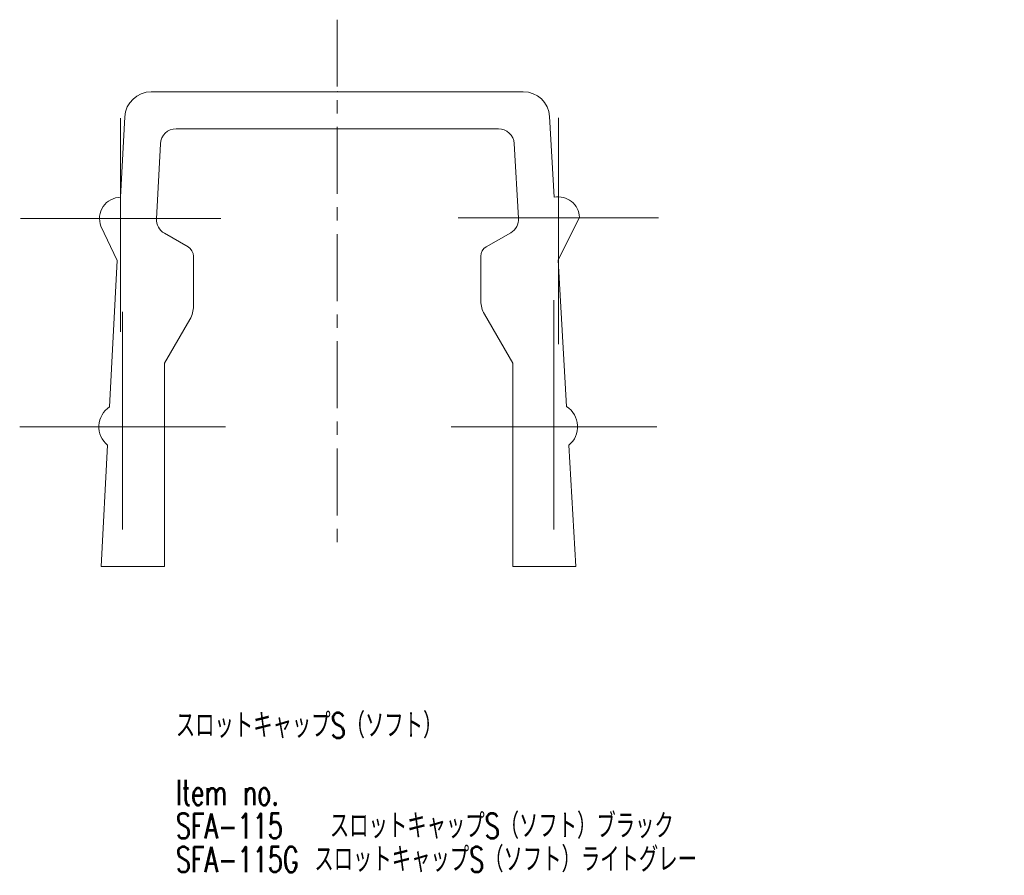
# Model space of a CAD drawing. Header units: millimetres. Extents: x 24 to 326, y 9 to 345.
import ezdxf

# ---------------------------------------------------------------- set-up
doc = ezdxf.new("R2010")
doc.units = ezdxf.units.MM
doc.header["$LTSCALE"] = 0.2
doc.header["$PDSIZE"] = -1
doc.linetypes.add('CENTERX2', pattern=[20.32, 12.7, -2.54, 2.54, -2.54])
doc.styles.add('SLDTEXTSTYLE0', font='TXT', dxfattribs={"width": 0.7, "bigfont": 'bigfont'})

# ---------------------------------------------------------------- blocks, each defined once
blk = doc.blocks.new('SW_NOTE_0')
at = {"color": 0, "linetype": 'Continuous', "lineweight": 0, "char_height": 0.9525, "attachment_point": 1, "style": 'SLDTEXTSTYLE0'}
for s, insert in [('スロットキャップS（ソフト）', (0, 1.228)), ('Item no.', (0, -1.312)), ('SFA-115   スロットキャップS（ソフト）ブラック', (0, -2.582)), ('SFA-115G スロットキャップS（ソフト）ライトグレー', (0, -3.852))]:
    blk.add_mtext(s, dxfattribs=dict(at, insert=insert))
blk = doc.blocks.new('SW_CENTERMARKSYMBOL_0')
at = {"color": 0, "linetype": 'Continuous', "lineweight": 0}
for p, q in [((0, 3), (0, 3.8)), ((0, 0), (0, 3)), ((-3, 0), (-3.8, 0)), ((0, 0), (-3, 0)), ((0, 0), (0, -3)), ((0, 0), (3, 0)), ((3, 0), (3.8, 0)), ((0, -3), (0, -4.296))]:
    blk.add_line(p, q, dxfattribs=at)
blk = doc.blocks.new('SW_CENTERMARKSYMBOL_1')
at = {"color": 0, "linetype": 'Continuous', "lineweight": 0}
for p, q in [((0, 3), (0, 4.355)), ((0, 0), (0, 3)), ((-3, 0), (-3.9, 0)), ((0, 0), (-3, 0)), ((0, 0), (0, -3)), ((0, 0), (3, 0)), ((3, 0), (3.9, 0)), ((0, -3), (0, -3.9))]:
    blk.add_line(p, q, dxfattribs=at)
blk = doc.blocks.new('SW_CENTERMARKSYMBOL_2')
at = {"color": 0, "linetype": 'Continuous', "lineweight": 0}
for p, q in [((0, 3), (0, 4.799)), ((0, 0), (0, 3)), ((-3, 0), (-3.9, 0)), ((0, 0), (-3, 0)), ((0, 0), (0, -3)), ((0, 0), (3, 0)), ((3, 0), (3.9, 0)), ((0, -3), (0, -3.9))]:
    blk.add_line(p, q, dxfattribs=at)
blk = doc.blocks.new('SW_CENTERMARKSYMBOL_3')
at = {"color": 0, "linetype": 'Continuous', "lineweight": 0}
for p, q in [((0, 3), (0, 3.8)), ((0, 0), (0, 3)), ((-3, 0), (-3.8, 0)), ((0, 0), (-3, 0)), ((0, 0), (0, -3)), ((0, 0), (3, 0)), ((3, 0), (3.8, 0)), ((0, -3), (0, -4.779))]:
    blk.add_line(p, q, dxfattribs=at)

msp = doc.modelspace()

# ---------------------------------------------------------------- linework, layer by layer
at = {"color": 7, "linetype": 'CENTERX2', "lineweight": 0}
msp.add_line((36.491, 41.014), (36.491, 21.023), dxfattribs=at)
at = {"color": 7, "linetype": 'Continuous', "lineweight": 15}
for p, q in [((43.545, 38.279), (29.437, 38.279)), ((44.543, 37.338), (44.723, 34.279)), ((28.438, 37.332), (28.278, 34.279)), ((42.602, 36.879), (30.386, 36.879)), ((29.787, 36.311), (29.638, 33.466)), ((43.201, 36.315), (43.367, 33.487)), ((44.863, 31.895), (45.678, 33.52)), ((28.153, 31.879), (27.534, 33.186)), ((29.937, 32.915), (30.838, 32.395)), ((43.068, 32.932), (42.138, 32.395)), ((28.153, 31.879), (27.862, 26.335)), ((31.038, 30.151), (31.038, 32.049)), ((41.938, 30.347), (41.938, 32.049)), ((44.863, 31.895), (45.189, 26.341)), ((30.904, 29.651), (29.945, 27.989)), ((42.072, 29.847), (43.145, 27.989)), ((29.945, 27.989), (29.945, 20.279)), ((43.145, 27.989), (43.145, 20.279)), ((27.786, 24.879), (27.545, 20.279)), ((45.275, 24.879), (45.545, 20.279)), ((27.545, 20.279), (29.945, 20.279)), ((45.545, 20.279), (43.145, 20.279))]:
    msp.add_line(p, q, dxfattribs=at)
for centre, radius, start, end in [((29.437, 37.279), 1, 90, 177), ((43.545, 37.279), 1, 3.3596, 90), ((30.386, 36.279), 0.6, 90, 177), ((42.602, 36.279), 0.6, 3.3596, 90), ((28.278, 33.479), 0.8, 90, 201.5493), ((44.878, 33.495), 0.8, 1.7898, 101.2118), ((30.237, 33.435), 0.6, 177, 240), ((42.768, 33.451), 0.6, 300, 3.3596), ((30.638, 32.049), 0.4, 0, 60), ((42.338, 32.049), 0.4, 120, 180), ((42.938, 30.347), 1, 180, 210), ((30.038, 30.151), 1, 330, 0), ((28.352, 25.579), 0.9, 122.9424, 231.0576), ((44.709, 25.579), 0.9, 308.9424, 57.7768)]:
    msp.add_arc(centre, radius, start, end, dxfattribs=at)
at = {"color": 7, "linetype": 'Continuous', "lineweight": 0}
msp.add_point((36.491, 38.279), dxfattribs=at)

# ---------------------------------------------------------------- block references
for name, p in [('SW_CENTERMARKSYMBOL_0', (28.278, 33.479)), ('SW_CENTERMARKSYMBOL_3', (44.878, 33.495)), ('SW_CENTERMARKSYMBOL_2', (44.709, 25.579)), ('SW_CENTERMARKSYMBOL_1', (28.352, 25.579))]:
    msp.add_blockref(name, p, dxfattribs=at)
at = {"color": 218, "linetype": 'Continuous', "lineweight": 0}
msp.add_blockref('SW_NOTE_0', (30.372, 13.5), dxfattribs=at)

doc.saveas('drawing.dxf')
